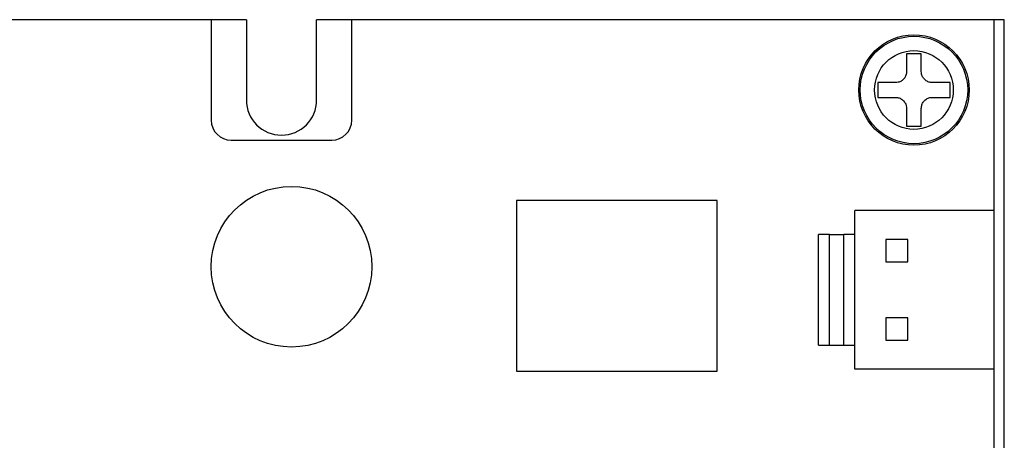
# Model space of a CAD drawing. Header units: millimetres. Extents: x 11 to 199, y 5 to 292.
# Tile 9 of 11: x 60 to 109, y 144 to 165. Entities that reach past the tile are written whole.
import ezdxf

# ---------------------------------------------------------------- set-up
doc = ezdxf.new("R2010")
doc.units = ezdxf.units.MM

msp = doc.modelspace()

# ---------------------------------------------------------------- linework, layer by layer
at = {"color": 7, "linetype": 'Continuous', "lineweight": 30}
for p, q in [((69.978, 164.95), (37.978, 164.95)), ((69.978, 164.95), (69.978, 159.95)), ((71.728, 164.95), (69.978, 164.95)), ((71.728, 164.95), (71.728, 160.95)), ((75.228, 160.95), (75.228, 164.95)), ((76.978, 164.95), (75.228, 164.95)), ((108.978, 164.95), (76.978, 164.95)), ((76.978, 159.95), (76.978, 164.95)), ((108.978, 155.45), (108.978, 164.95)), ((109.478, 164.95), (108.978, 164.95)), ((109.478, 18.95), (109.478, 164.95)), ((105.345, 163.25), (104.611, 163.25)), ((104.611, 163.25), (104.611, 162.367)), ((105.345, 162.367), (105.345, 163.25)), ((104.061, 161.817), (103.178, 161.817)), ((103.178, 161.817), (103.178, 161.083)), ((106.778, 161.817), (105.895, 161.817)), ((106.778, 161.083), (106.778, 161.817)), ((103.178, 161.083), (104.061, 161.083)), ((105.895, 161.083), (106.778, 161.083)), ((104.611, 160.533), (104.611, 159.65)), ((105.345, 159.65), (105.345, 160.533)), ((104.611, 159.65), (105.345, 159.65)), ((70.978, 158.95), (75.978, 158.95)), ((95.178, 155.95), (85.178, 155.95)), ((85.178, 155.95), (85.178, 147.45)), ((95.178, 147.45), (95.178, 155.95)), ((102.028, 154.25), (102.028, 155.45)), ((108.978, 155.45), (102.028, 155.45)), ((108.978, 147.55), (108.978, 155.45)), ((100.228, 148.75), (100.228, 154.25)), ((100.778, 154.25), (100.228, 154.25)), ((100.778, 148.75), (100.778, 154.25)), ((100.778, 154.25), (101.478, 154.25)), ((101.478, 148.75), (101.478, 154.25)), ((102.028, 154.25), (101.478, 154.25)), ((102.028, 148.75), (102.028, 154.25)), ((104.678, 154), (103.578, 154)), ((103.578, 154), (103.578, 152.9)), ((104.678, 152.9), (104.678, 154)), ((103.578, 152.9), (104.678, 152.9)), ((103.578, 150.1), (103.578, 149)), ((104.678, 150.1), (103.578, 150.1)), ((104.678, 149), (104.678, 150.1)), ((100.228, 148.75), (100.778, 148.75)), ((100.778, 148.75), (101.478, 148.75)), ((101.478, 148.75), (102.028, 148.75)), ((102.028, 147.55), (102.028, 148.75)), ((103.578, 149), (104.678, 149)), ((85.178, 147.45), (95.178, 147.45)), ((108.978, 147.55), (102.028, 147.55)), ((108.978, 137.51), (108.978, 147.55))]:
    msp.add_line(p, q, dxfattribs=at)
for centre, radius in [((104.978, 161.45), 2.75), ((104.978, 161.45), 2.676), ((104.978, 161.45), 1.96), ((73.978, 152.65), 4)]:
    msp.add_circle(centre, radius, dxfattribs=at)
for centre, radius, start, end in [((73.478, 160.95), 1.75, 180, 0), ((70.978, 159.95), 1, 180, 270), ((75.978, 159.95), 1, 270, 0)]:
    msp.add_arc(centre, radius, start, end, dxfattribs=at)
for points, knots in [([(104.611, 162.367), (104.605, 162.306), (104.594, 162.183), (104.5, 162.019), (104.363, 161.895), (104.208, 161.827), (104.105, 161.82), (104.061, 161.817)], [0, 0, 0, 0, 0.213044, 0.426401, 0.637779, 0.848275, 1, 1, 1, 1]), ([(105.895, 161.817), (105.834, 161.823), (105.711, 161.835), (105.547, 161.928), (105.423, 162.065), (105.355, 162.22), (105.348, 162.323), (105.345, 162.367)], [0, 0, 0, 0, 0.213038, 0.426404, 0.637776, 0.848275, 1, 1, 1, 1]), ([(104.061, 161.083), (104.122, 161.078), (104.245, 161.066), (104.409, 160.972), (104.533, 160.835), (104.601, 160.68), (104.608, 160.577), (104.611, 160.533)], [0, 0, 0, 0, 0.213046, 0.426406, 0.637778, 0.848275, 1, 1, 1, 1]), ([(105.345, 160.533), (105.351, 160.595), (105.362, 160.717), (105.456, 160.881), (105.593, 161.005), (105.748, 161.073), (105.851, 161.08), (105.895, 161.083)], [0, 0, 0, 0, 0.2130463, 0.4264115, 0.6377774, 0.848275, 1, 1, 1, 1])]:
    msp.add_open_spline(points, degree=3, knots=knots, dxfattribs=at)

doc.saveas('drawing.dxf')
